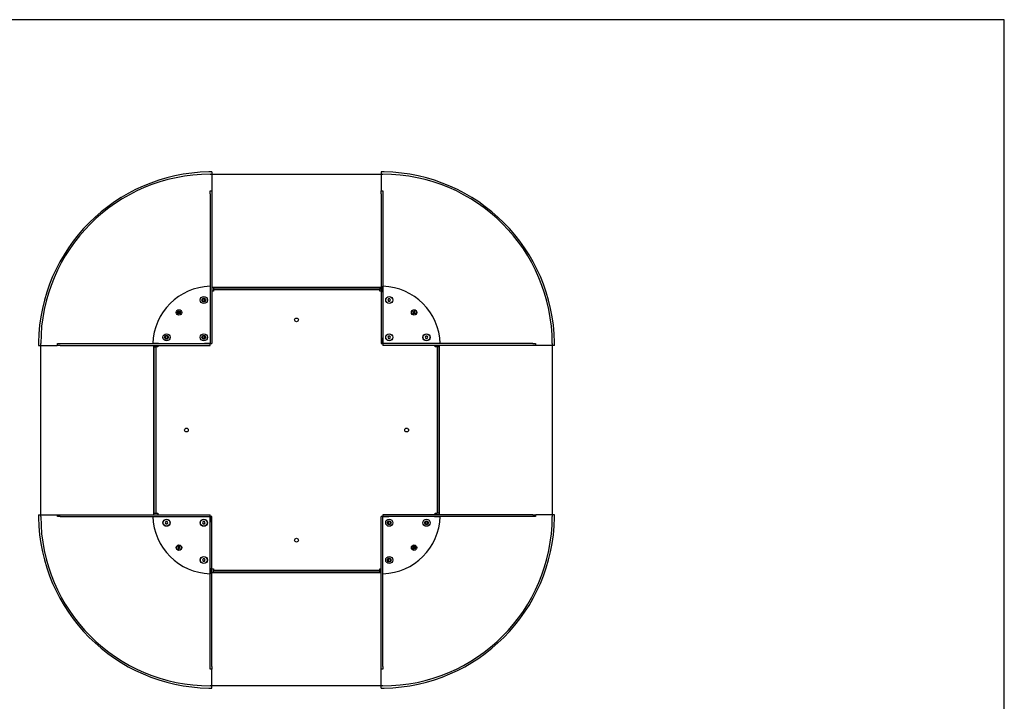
# Model space of a CAD drawing. Header units: millimetres. Extents: x 40 to 3320, y 40 to 2336.
# Tile 3 of 3: x 1603 to 3320, y 1148 to 2336. Entities that reach past the tile are written whole.
import ezdxf

# ---------------------------------------------------------------- set-up
doc = ezdxf.new("R2010")
doc.units = ezdxf.units.MM
doc.header["$LTSCALE"] = 8
doc.layers.add('SCHIZZI', color=9, linetype='Continuous')

msp = doc.modelspace()

# ---------------------------------------------------------------- linework, layer by layer
for p, q in [((1937.97, 2066.56), (2233.31, 2066.56)), ((1934.97, 2037.56), (1937.97, 2037.56)), ((1934.97, 2032.56), (1934.97, 2037.56)), ((1934.97, 2032.56), (1934.97, 1771.23)), ((1937.97, 2037.56), (1937.97, 2032.56)), ((1937.97, 2032.56), (1937.97, 1771.23)), ((2233.31, 2037.56), (2236.31, 2037.56)), ((2233.31, 2032.56), (2233.31, 2037.56)), ((2233.31, 2032.56), (2233.31, 1771.23)), ((2236.31, 2037.56), (2236.31, 2032.56)), ((2236.31, 2032.56), (2236.31, 1771.23)), ((1934.87, 1871.18), (1934.87, 1861.13)), ((1934.87, 1861.13), (1934.97, 1861.13)), ((1937.97, 1869.44), (2233.31, 1869.44)), ((1940.64, 1862.56), (1937.97, 1862.53)), ((1940.64, 1868.56), (1940.64, 1865.56)), ((1940.64, 1868.56), (2230.64, 1868.56)), ((1940.64, 1865.56), (2230.64, 1865.56)), ((1940.64, 1865.56), (1940.64, 1862.56)), ((2230.64, 1868.56), (2230.64, 1865.56)), ((2230.64, 1862.56), (2230.64, 1865.56)), ((2233.31, 1862.53), (2230.64, 1862.56)), ((2236.31, 1861.13), (2236.41, 1861.13)), ((2236.41, 1861.13), (2236.41, 1871.18)), ((1923.97, 1849.54), (1921.97, 1848.39)), ((1921.97, 1848.39), (1921.97, 1846.08)), ((1921.97, 1846.08), (1923.97, 1844.92)), ((1925.97, 1848.39), (1923.97, 1849.54)), ((1923.97, 1844.92), (1925.97, 1846.08)), ((1925.97, 1846.08), (1925.97, 1848.39)), ((2246.15, 1849.23), (2245, 1847.23)), ((2245, 1847.23), (2246.15, 1845.23)), ((2248.46, 1849.23), (2246.15, 1849.23)), ((2246.15, 1845.23), (2248.46, 1845.23)), ((2249.62, 1847.23), (2248.46, 1849.23)), ((2248.46, 1845.23), (2249.62, 1847.23)), ((1880.18, 1826.06), (1878.23, 1826.06)), ((1878.23, 1826.06), (1878.23, 1825.12)), ((1878.23, 1825.12), (1880.18, 1825.12)), ((1881.12, 1828), (1880.18, 1828)), ((1880.18, 1828), (1880.18, 1826.06)), ((1880.18, 1825.12), (1880.18, 1823.17)), ((1880.18, 1823.17), (1881.12, 1823.17)), ((1881.12, 1826.06), (1881.12, 1828)), ((1883.06, 1826.06), (1881.12, 1826.06)), ((1881.12, 1823.17), (1881.12, 1825.12)), ((1881.12, 1825.12), (1883.06, 1825.12)), ((1883.06, 1825.12), (1883.06, 1826.06)), ((2288.88, 1827.28), (2288.36, 1826.49)), ((2288.36, 1826.49), (2289.99, 1825.43)), ((2290.5, 1826.22), (2288.88, 1827.28)), ((2289.99, 1825.43), (2288.92, 1823.8)), ((2288.92, 1823.8), (2289.71, 1823.28)), ((2289.71, 1823.28), (2290.78, 1824.91)), ((2291.57, 1827.84), (2290.5, 1826.22)), ((2290.78, 1824.91), (2292.4, 1823.85)), ((2291.29, 1825.7), (2292.36, 1827.33)), ((2292.92, 1824.64), (2291.29, 1825.7)), ((2292.36, 1827.33), (2291.57, 1827.84)), ((2292.4, 1823.85), (2292.92, 1824.64)), ((1668.64, 1768.23), (1668.64, 1771.23)), ((1668.64, 1771.23), (1673.64, 1771.23)), ((1673.64, 1771.23), (1934.97, 1771.23)), ((1845.07, 1771.33), (1835.02, 1771.33)), ((1845.07, 1771.23), (1845.07, 1771.33)), ((1858.97, 1784.54), (1856.97, 1783.39)), ((1856.97, 1783.39), (1856.97, 1781.08)), ((1856.97, 1781.08), (1858.97, 1779.92)), ((1860.97, 1783.39), (1858.97, 1784.54)), ((1858.97, 1779.92), (1860.97, 1781.08)), ((1860.97, 1781.08), (1860.97, 1783.39)), ((1923.97, 1784.54), (1921.97, 1783.39)), ((1921.97, 1783.39), (1921.97, 1781.08)), ((1921.97, 1781.08), (1923.97, 1779.92)), ((1925.97, 1783.39), (1923.97, 1784.54)), ((1923.97, 1779.92), (1925.97, 1781.08)), ((1924.87, 1771.33), (1924.87, 1771.23)), ((1934.87, 1771.33), (1924.87, 1771.33)), ((1925.97, 1781.08), (1925.97, 1783.39)), ((1934.87, 1781.33), (1934.87, 1771.33)), ((1934.97, 1781.33), (1934.87, 1781.33)), ((1934.97, 1771.23), (1937.97, 1771.23)), ((1934.97, 1768.23), (1934.97, 1771.23)), ((2233.31, 1771.23), (2236.31, 1771.23)), ((2236.41, 1781.33), (2236.31, 1781.33)), ((2236.31, 1771.23), (2236.31, 1768.23)), ((2497.64, 1771.23), (2236.31, 1771.23)), ((2236.41, 1771.33), (2236.41, 1781.33)), ((2246.41, 1771.33), (2236.41, 1771.33)), ((2246.15, 1784.23), (2245, 1782.23)), ((2245, 1782.23), (2246.15, 1780.23)), ((2248.46, 1784.23), (2246.15, 1784.23)), ((2246.15, 1780.23), (2248.46, 1780.23)), ((2246.41, 1771.23), (2246.41, 1771.33)), ((2249.62, 1782.23), (2248.46, 1784.23)), ((2248.46, 1780.23), (2249.62, 1782.23)), ((2311.15, 1784.23), (2310, 1782.23)), ((2310, 1782.23), (2311.15, 1780.23)), ((2313.46, 1784.23), (2311.15, 1784.23)), ((2311.15, 1780.23), (2313.46, 1780.23)), ((2314.62, 1782.23), (2313.46, 1784.23)), ((2313.46, 1780.23), (2314.62, 1782.23)), ((2326.21, 1771.33), (2326.21, 1771.23)), ((2336.26, 1771.33), (2326.21, 1771.33)), ((2497.64, 1771.23), (2502.64, 1771.23)), ((2502.64, 1771.23), (2502.64, 1768.23)), ((1639.64, 1472.9), (1639.64, 1768.23)), ((1673.64, 1768.23), (1668.64, 1768.23)), ((1673.64, 1768.23), (1934.97, 1768.23)), ((1836.77, 1472.9), (1836.77, 1768.23)), ((1837.64, 1475.56), (1837.64, 1765.56)), ((1837.64, 1765.56), (1840.64, 1765.56)), ((1840.64, 1475.56), (1840.64, 1765.56)), ((1843.64, 1765.56), (1840.64, 1765.56)), ((1843.68, 1768.23), (1843.64, 1765.56)), ((2497.64, 1768.23), (2236.31, 1768.23)), ((2327.64, 1765.56), (2327.6, 1768.23)), ((2330.64, 1765.56), (2327.64, 1765.56)), ((2333.64, 1765.56), (2330.64, 1765.56)), ((2330.64, 1765.56), (2330.64, 1475.56)), ((2333.64, 1765.56), (2333.64, 1475.56)), ((2334.51, 1768.23), (2334.51, 1472.9)), ((2502.64, 1768.23), (2497.64, 1768.23)), ((2531.64, 1768.23), (2531.64, 1472.9)), ((1668.64, 1469.9), (1668.64, 1472.9)), ((1668.64, 1472.9), (1673.64, 1472.9)), ((1673.64, 1469.9), (1668.64, 1469.9)), ((1673.64, 1472.9), (1934.97, 1472.9)), ((1673.64, 1469.9), (1934.97, 1469.9)), ((1835.02, 1469.8), (1845.07, 1469.8)), ((1837.64, 1475.56), (1840.64, 1475.56)), ((1840.64, 1475.56), (1843.64, 1475.56)), ((1843.64, 1475.56), (1843.68, 1472.9)), ((1845.07, 1469.8), (1845.07, 1469.9)), ((1857.82, 1460.9), (1856.66, 1458.9)), ((1860.13, 1460.9), (1857.82, 1460.9)), ((1861.28, 1458.9), (1860.13, 1460.9)), ((1922.82, 1460.9), (1921.66, 1458.9)), ((1925.13, 1460.9), (1922.82, 1460.9)), ((1924.87, 1469.9), (1924.87, 1469.8)), ((1924.87, 1469.8), (1934.87, 1469.8)), ((1926.28, 1458.9), (1925.13, 1460.9)), ((1934.87, 1469.8), (1934.87, 1459.8)), ((1934.87, 1459.8), (1934.97, 1459.8)), ((1934.97, 1469.9), (1934.97, 1472.9)), ((1937.97, 1469.9), (1934.97, 1469.9)), ((1934.97, 1208.56), (1934.97, 1469.9)), ((1937.97, 1208.56), (1937.97, 1469.9)), ((2236.31, 1469.9), (2233.31, 1469.9)), ((2233.31, 1208.56), (2233.31, 1469.9)), ((2236.31, 1472.9), (2236.31, 1469.9)), ((2497.64, 1472.9), (2236.31, 1472.9)), ((2236.31, 1208.56), (2236.31, 1469.9)), ((2497.64, 1469.9), (2236.31, 1469.9)), ((2236.31, 1459.8), (2236.41, 1459.8)), ((2236.41, 1459.8), (2236.41, 1469.8)), ((2236.41, 1469.8), (2246.41, 1469.8)), ((2247.31, 1461.21), (2245.31, 1460.05)), ((2245.31, 1460.05), (2245.31, 1457.74)), ((2246.41, 1469.8), (2246.41, 1469.9)), ((2249.31, 1460.05), (2247.31, 1461.21)), ((2249.31, 1457.74), (2249.31, 1460.05)), ((2312.31, 1461.21), (2310.31, 1460.05)), ((2310.31, 1460.05), (2310.31, 1457.74)), ((2314.31, 1460.05), (2312.31, 1461.21)), ((2314.31, 1457.74), (2314.31, 1460.05)), ((2326.21, 1469.9), (2326.21, 1469.8)), ((2326.21, 1469.8), (2336.26, 1469.8)), ((2327.6, 1472.9), (2327.64, 1475.56)), ((2327.64, 1475.56), (2330.64, 1475.56)), ((2333.64, 1475.56), (2330.64, 1475.56)), ((2497.64, 1472.9), (2502.64, 1472.9)), ((2502.64, 1469.9), (2497.64, 1469.9)), ((2502.64, 1472.9), (2502.64, 1469.9)), ((1856.66, 1458.9), (1857.82, 1456.9)), ((1857.82, 1456.9), (1860.13, 1456.9)), ((1860.13, 1456.9), (1861.28, 1458.9)), ((1921.66, 1458.9), (1922.82, 1456.9)), ((1922.82, 1456.9), (1925.13, 1456.9)), ((1925.13, 1456.9), (1926.28, 1458.9)), ((2245.31, 1457.74), (2247.31, 1456.59)), ((2247.31, 1456.59), (2249.31, 1457.74)), ((2310.31, 1457.74), (2312.31, 1456.59)), ((2312.31, 1456.59), (2314.31, 1457.74)), ((1878.88, 1417.28), (1878.36, 1416.49)), ((1878.36, 1416.49), (1879.99, 1415.43)), ((1880.5, 1416.22), (1878.88, 1417.28)), ((1879.99, 1415.43), (1878.92, 1413.8)), ((1878.92, 1413.8), (1879.71, 1413.28)), ((1879.71, 1413.28), (1880.78, 1414.91)), ((1881.57, 1417.84), (1880.5, 1416.22)), ((1880.78, 1414.91), (1882.4, 1413.85)), ((1881.29, 1415.7), (1882.36, 1417.33)), ((1882.92, 1414.64), (1881.29, 1415.7)), ((1882.36, 1417.33), (1881.57, 1417.84)), ((1882.4, 1413.85), (1882.92, 1414.64)), ((2288.88, 1417.28), (2288.36, 1416.49)), ((2288.36, 1416.49), (2289.99, 1415.43)), ((2290.5, 1416.22), (2288.88, 1417.28)), ((2289.99, 1415.43), (2288.92, 1413.8)), ((2288.92, 1413.8), (2289.71, 1413.28)), ((2289.71, 1413.28), (2290.78, 1414.91)), ((2291.57, 1417.84), (2290.5, 1416.22)), ((2290.78, 1414.91), (2292.4, 1413.85)), ((2291.29, 1415.7), (2292.36, 1417.33)), ((2292.92, 1414.64), (2291.29, 1415.7)), ((2292.36, 1417.33), (2291.57, 1417.84)), ((2292.4, 1413.85), (2292.92, 1414.64)), ((1922.82, 1395.9), (1921.66, 1393.9)), ((1921.66, 1393.9), (1922.82, 1391.9)), ((1925.13, 1395.9), (1922.82, 1395.9)), ((1922.82, 1391.9), (1925.13, 1391.9)), ((1926.28, 1393.9), (1925.13, 1395.9)), ((1925.13, 1391.9), (1926.28, 1393.9)), ((2247.31, 1396.21), (2245.31, 1395.05)), ((2245.31, 1395.05), (2245.31, 1392.74)), ((2245.31, 1392.74), (2247.31, 1391.59)), ((2249.31, 1395.05), (2247.31, 1396.21)), ((2247.31, 1391.59), (2249.31, 1392.74)), ((2249.31, 1392.74), (2249.31, 1395.05)), ((1934.97, 1380), (1934.87, 1380)), ((1934.87, 1380), (1934.87, 1369.94)), ((1937.97, 1378.6), (1940.64, 1378.56)), ((1940.64, 1378.56), (1940.64, 1375.56)), ((1940.64, 1372.56), (1940.64, 1375.56)), ((2230.64, 1375.56), (1940.64, 1375.56)), ((2230.64, 1378.56), (2233.31, 1378.6)), ((2230.64, 1375.56), (2230.64, 1378.56)), ((2230.64, 1372.56), (2230.64, 1375.56)), ((2236.41, 1380), (2236.31, 1380)), ((2236.41, 1369.94), (2236.41, 1380)), ((2233.31, 1371.69), (1937.97, 1371.69)), ((2230.64, 1372.56), (1940.64, 1372.56)), ((1934.97, 1203.56), (1934.97, 1208.56)), ((1937.97, 1203.56), (1934.97, 1203.56)), ((1937.97, 1208.56), (1937.97, 1203.56)), ((2233.31, 1203.56), (2233.31, 1208.56)), ((2236.31, 1203.56), (2233.31, 1203.56)), ((2236.31, 1208.56), (2236.31, 1203.56)), ((2233.31, 1174.56), (1937.97, 1174.56))]:
    msp.add_line(p, q)
for centre, radius in [((1923.97, 1847.23), 6.2), ((1923.97, 1847.23), 3.3), ((2247.31, 1847.23), 6.2), ((2247.31, 1847.23), 6), ((1880.64, 1825.56), 4.75), ((1880.64, 1825.56), 2.5), ((2290.64, 1825.56), 4.75), ((2290.64, 1825.56), 4.5), ((2085.64, 1812.56), 3.3), ((1858.97, 1782.23), 6.2), ((1923.97, 1782.23), 6.2), ((2247.31, 1782.23), 6.2), ((2247.31, 1782.23), 6), ((2312.31, 1782.23), 6.2), ((2312.31, 1782.23), 6), ((1858.97, 1782.23), 3.3), ((1923.97, 1782.23), 3.3), ((1893.64, 1620.56), 3.3), ((2277.64, 1620.56), 3.3), ((1858.97, 1458.9), 6.2), ((1858.97, 1458.9), 6), ((1923.97, 1458.9), 6.2), ((1923.97, 1458.9), 6), ((2247.31, 1458.9), 6.2), ((2247.31, 1458.9), 3.3), ((2312.31, 1458.9), 6.2), ((2312.31, 1458.9), 3.3), ((2085.64, 1428.56), 3.3), ((1880.64, 1415.56), 4.75), ((1880.64, 1415.56), 4.5), ((2290.64, 1415.56), 4.75), ((2290.64, 1415.56), 2.5), ((1923.97, 1393.9), 6.2), ((1923.97, 1393.9), 6), ((2247.31, 1393.9), 6.2), ((2247.31, 1393.9), 3.3)]:
    msp.add_circle(centre, radius)
for centre, radius, start, end in [((1937.97, 1768.23), 302.33, 90.9476, 179.0524), ((2233.31, 1768.23), 302.33, 0.9476, 89.0524), ((1937.97, 1768.23), 103, 91.7247, 178.2753), ((2233.31, 1768.23), 103, 1.7247, 88.2753), ((1937.97, 1472.9), 302.33, 180.9476, 269.0524), ((1937.97, 1472.9), 103, 181.7247, 268.2753), ((2233.31, 1472.9), 103, 271.7247, 358.2753), ((2233.31, 1472.9), 302.33, 270.9476, 359.0524)]:
    msp.add_arc(centre, radius, start, end)
for points, knots in [([(1937.97, 2070.54), (1937.97, 2070.54), (1937.94, 2070.54), (1937.85, 2070.55), (1937.81, 2070.55), (1937.71, 2070.55), (1937.66, 2070.55), (1937.47, 2070.56), (1937.31, 2070.56), (1936.95, 2070.56), (1936.74, 2070.56), (1936.28, 2070.56), (1936.03, 2070.56), (1935.48, 2070.55), (1935.19, 2070.55), (1934.59, 2070.55), (1934.28, 2070.54), (1933.63, 2070.53), (1933.3, 2070.53), (1932.97, 2070.52)], [0, 0, 0, 0, 0.125, 0.125, 0.1875, 0.1875, 0.25, 0.25, 0.375, 0.375, 0.5, 0.5, 0.625, 0.625, 0.75, 0.75, 0.875, 0.875, 1, 1, 1, 1]), ([(1937.97, 2070.54), (1937.97, 2070.46), (1937.97, 2070.29), (1937.97, 2069.5), (1937.97, 2068.23), (1937.97, 2066.48), (1937.97, 2064.12), (1937.97, 2061.43), (1937.97, 2057.97), (1937.97, 2053.76), (1937.97, 2048.59), (1937.97, 2043.24), (1937.97, 2039.34), (1937.97, 2037.84)], [0, 0, 0, 0, 0.1197403, 0.2408854, 0.3622205, 0.4828538, 0.5584082, 0.6342001, 0.7103923, 0.7865975, 0.8625249, 0.9471321, 1, 1, 1, 1]), ([(2238.31, 2070.52), (2237.74, 2070.53), (2236.62, 2070.55), (2235.12, 2070.56), (2233.99, 2070.56), (2233.39, 2070.55), (2233.33, 2070.54), (2233.31, 2070.54)], [0, 0, 0, 0, 0.2146776, 0.4293564, 0.6440095, 0.8586584, 1, 1, 1, 1]), ([(2233.31, 2070.54), (2233.31, 2070.46), (2233.31, 2070.29), (2233.31, 2069.5), (2233.31, 2068.23), (2233.31, 2066.48), (2233.31, 2064.12), (2233.31, 2061.43), (2233.31, 2057.97), (2233.31, 2053.76), (2233.31, 2048.59), (2233.31, 2043.24), (2233.31, 2039.34), (2233.31, 2037.84)], [0, 0, 0, 0, 0.1197404, 0.2408854, 0.3622205, 0.4828538, 0.5584083, 0.6342002, 0.7103923, 0.7865976, 0.862525, 0.9471323, 1, 1, 1, 1]), ([(1635.68, 1773.23), (1635.68, 1772.9), (1635.67, 1772.58), (1635.66, 1772.1), (1635.66, 1771.94), (1635.66, 1771.63), (1635.66, 1771.47), (1635.65, 1771.02), (1635.65, 1770.73), (1635.65, 1770.18), (1635.65, 1769.93), (1635.65, 1769.47), (1635.65, 1769.26), (1635.65, 1768.89), (1635.65, 1768.74), (1635.65, 1768.49), (1635.65, 1768.39), (1635.66, 1768.26), (1635.66, 1768.23), (1635.67, 1768.23)], [0, 0, 0, 0, 0.125, 0.125, 0.1875, 0.1875, 0.25, 0.25, 0.375, 0.375, 0.5, 0.5, 0.625, 0.625, 0.75, 0.75, 0.875, 0.875, 1, 1, 1, 1]), ([(2535.61, 1768.23), (2535.62, 1768.29), (2535.63, 1768.4), (2535.64, 1769.26), (2535.63, 1770.53), (2535.62, 1771.93), (2535.6, 1772.86), (2535.6, 1773.23)], [0, 0, 0, 0, 0.2146779, 0.4293566, 0.6440172, 0.8586642, 1, 1, 1, 1]), ([(1635.67, 1768.23), (1635.75, 1768.23), (1635.91, 1768.23), (1636.71, 1768.23), (1637.97, 1768.23), (1639.72, 1768.23), (1642.09, 1768.23), (1644.77, 1768.23), (1648.23, 1768.23), (1652.45, 1768.23), (1657.62, 1768.23), (1662.96, 1768.23), (1666.86, 1768.23), (1668.36, 1768.23)], [0, 0, 0, 0, 0.1197403, 0.2408854, 0.3622205, 0.4828538, 0.5584082, 0.6342001, 0.7103923, 0.7865975, 0.8625249, 0.9471321, 1, 1, 1, 1]), ([(2535.61, 1768.23), (2535.53, 1768.23), (2535.37, 1768.23), (2534.57, 1768.23), (2533.31, 1768.23), (2531.56, 1768.23), (2529.19, 1768.23), (2526.51, 1768.23), (2523.05, 1768.23), (2518.83, 1768.23), (2513.66, 1768.23), (2508.32, 1768.23), (2504.42, 1768.23), (2502.91, 1768.23)], [0, 0, 0, 0, 0.1197404, 0.2408854, 0.3622205, 0.4828538, 0.5584083, 0.6342002, 0.7103923, 0.7865976, 0.862525, 0.9471323, 1, 1, 1, 1]), ([(1635.67, 1472.9), (1635.66, 1472.84), (1635.65, 1472.73), (1635.64, 1471.87), (1635.65, 1470.6), (1635.66, 1469.2), (1635.68, 1468.27), (1635.68, 1467.9)], [0, 0, 0, 0, 0.2146779, 0.4293566, 0.6440172, 0.8586642, 1, 1, 1, 1]), ([(1635.67, 1472.9), (1635.75, 1472.9), (1635.91, 1472.9), (1636.71, 1472.9), (1637.97, 1472.9), (1639.72, 1472.9), (1642.09, 1472.9), (1644.77, 1472.9), (1648.23, 1472.9), (1652.45, 1472.9), (1657.62, 1472.9), (1662.96, 1472.9), (1666.86, 1472.9), (1668.36, 1472.9)], [0, 0, 0, 0, 0.1197403, 0.2408854, 0.3622205, 0.4828538, 0.5584082, 0.6342001, 0.7103923, 0.7865975, 0.8625249, 0.9471321, 1, 1, 1, 1]), ([(2535.61, 1472.9), (2535.53, 1472.9), (2535.37, 1472.9), (2534.57, 1472.9), (2533.31, 1472.9), (2531.56, 1472.9), (2529.19, 1472.9), (2526.51, 1472.9), (2523.05, 1472.9), (2518.83, 1472.9), (2513.66, 1472.9), (2508.32, 1472.9), (2504.42, 1472.9), (2502.91, 1472.9)], [0, 0, 0, 0, 0.1197403, 0.2408854, 0.3622205, 0.4828538, 0.5584082, 0.6342001, 0.7103923, 0.7865975, 0.8625249, 0.9471321, 1, 1, 1, 1]), ([(2535.6, 1467.9), (2535.61, 1468.46), (2535.62, 1469.58), (2535.63, 1471.08), (2535.63, 1472.21), (2535.63, 1472.81), (2535.62, 1472.87), (2535.61, 1472.9)], [0, 0, 0, 0, 0.2146776, 0.4293564, 0.6440095, 0.8586584, 1, 1, 1, 1]), ([(1937.97, 1170.59), (1937.97, 1170.67), (1937.97, 1170.84), (1937.97, 1171.63), (1937.97, 1172.89), (1937.97, 1174.65), (1937.97, 1177.01), (1937.97, 1179.7), (1937.97, 1183.16), (1937.97, 1187.37), (1937.97, 1192.54), (1937.97, 1197.89), (1937.97, 1201.79), (1937.97, 1203.29)], [0, 0, 0, 0, 0.11974035, 0.24088544, 0.36222053, 0.48285385, 0.55840827, 0.63420017, 0.71039234, 0.78659762, 0.86252504, 0.94713226, 1, 1, 1, 1]), ([(2233.31, 1170.59), (2233.31, 1170.67), (2233.31, 1170.84), (2233.31, 1171.63), (2233.31, 1172.89), (2233.31, 1174.65), (2233.31, 1177.01), (2233.31, 1179.7), (2233.31, 1183.16), (2233.31, 1187.37), (2233.31, 1192.54), (2233.31, 1197.89), (2233.31, 1201.79), (2233.31, 1203.29)], [0, 0, 0, 0, 0.1197404, 0.2408854, 0.3622205, 0.4828538, 0.5584083, 0.6342002, 0.7103923, 0.7865976, 0.862525, 0.9471323, 1, 1, 1, 1]), ([(1932.97, 1170.61), (1933.54, 1170.6), (1934.66, 1170.58), (1936.16, 1170.57), (1937.29, 1170.57), (1937.89, 1170.58), (1937.95, 1170.59), (1937.97, 1170.59)], [0, 0, 0, 0, 0.2146776, 0.4293564, 0.6440095, 0.8586584, 1, 1, 1, 1]), ([(2233.31, 1170.59), (2233.36, 1170.59), (2233.47, 1170.57), (2234.33, 1170.57), (2235.6, 1170.57), (2237.01, 1170.59), (2237.94, 1170.6), (2238.31, 1170.61)], [0, 0, 0, 0, 0.2146779, 0.4293566, 0.6440172, 0.8586642, 1, 1, 1, 1])]:
    msp.add_open_spline(points, degree=3, knots=knots)
at = {"layer": 'SCHIZZI'}
msp.add_line((3319.84, 2336), (40, 2336), dxfattribs=at)
at = {"layer": 'SCHIZZI', "color": 7, "true_color": 0xffffff}
msp.add_line((3320, 40), (3319.84, 2336), dxfattribs=at)
at = {"layer": 'SCHIZZI', "color": 13, "true_color": 0xb45a5a}
for p, q in [((1934.97, 2066.56), (2236.31, 2066.56)), ((1639.64, 1469.9), (1639.64, 1771.23)), ((2531.64, 1771.23), (2531.64, 1469.9)), ((2236.31, 1174.56), (1934.97, 1174.56))]:
    msp.add_line(p, q, dxfattribs=at)
for centre, start, end in [((1934.97, 1771.23), 90, 180), ((2236.31, 1771.23), 0, 90), ((1934.97, 1469.9), 180, 270), ((2236.31, 1469.9), 270, 0)]:
    msp.add_arc(centre, 295.33, start, end, dxfattribs=at)

doc.saveas('drawing.dxf')
